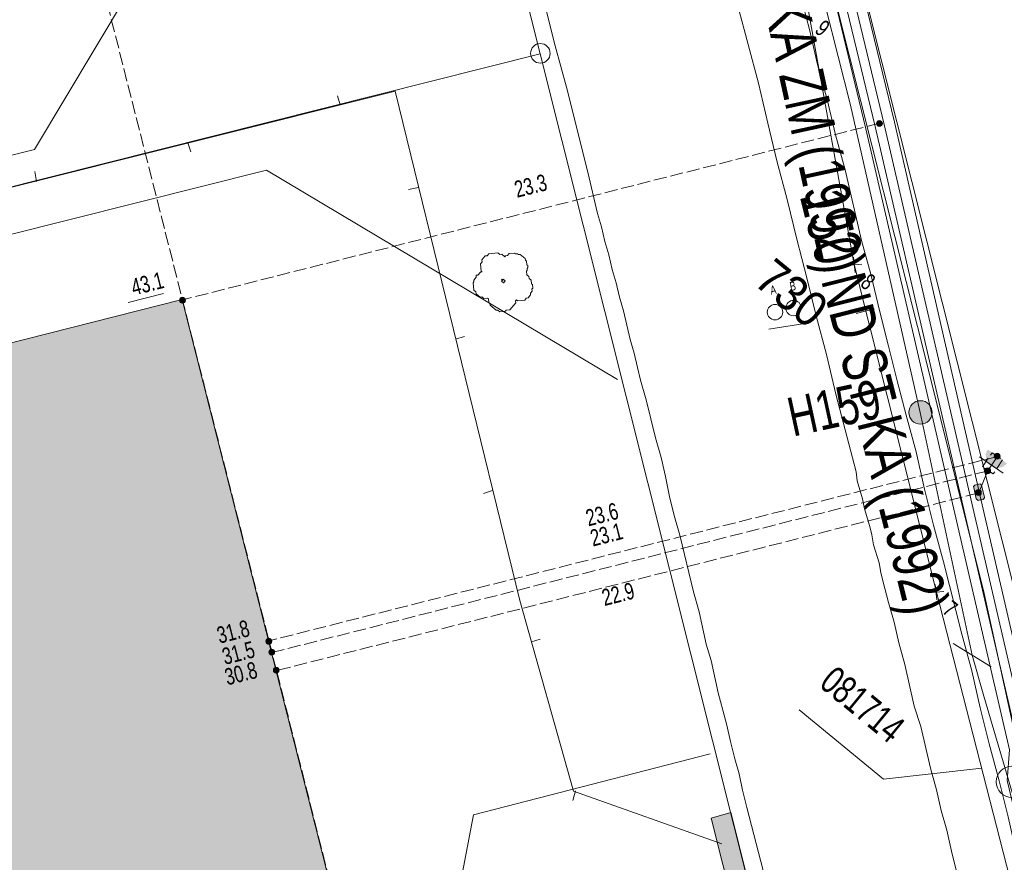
# Model space of a CAD drawing. Header units: metres. Extents: x -740 to 758, y -633 to 854.
# Tile 110 of 256: x -504 to -472, y 39 to 66. Entities that reach past the tile are written whole.
import ezdxf

# ---------------------------------------------------------------- set-up
doc = ezdxf.new("R2010")
doc.units = ezdxf.units.M
doc.header["$MEASUREMENT"] = 0
for name, pattern in [('333_125', [0.4576, 0.3328, -0.1248]), ('333_333', [0.6656, 0.3328, -0.3328]), ('416_125', [0.5408, 0.416, -0.1248])]:
    doc.linetypes.add(name, pattern=pattern)
for name, color, linetype in [('Gas.LOVION', 7, 'Continuous'), ('Grundkarte.LOVION', 7, 'Continuous'), ('Grundkarte_Text.LOVION', 7, 'Continuous'), ('Strom.LOVION', 7, 'Continuous'), ('StromBemass.LOVION', 7, 'Continuous'), ('Telko.LOVION', 7, 'Continuous'), ('Wasser.LOVION', 7, 'Continuous')]:
    doc.layers.add(name, color=color, linetype=linetype)
doc.styles.add('ERSTELLTER_STIL_1', font='arial.ttf')

msp = doc.modelspace()

# ---------------------------------------------------------------- hatches: boundary and pattern name
at = {"layer": 'Grundkarte.LOVION', "linetype": 'Continuous', "lineweight": 18}
for points in [[(-498.458, 56.573), (-522.683, 50.421), (-516.86, 27.434), (-512.217, 8.973), (-512.109, 8.776), (-487.91, 14.896)], [(-481.524, 39.963), (-475.196, 14.839), (-474.589, 14.986), (-480.891, 40.143)]]:
    msp.add_hatch(color=254, dxfattribs=at).paths.add_polyline_path(points)
at = {"layer": 'Strom.LOVION', "linetype": 'Continuous', "lineweight": 13}
for points in [[(-472.053, 51.322), (-472.658, 51.765), (-472.711, 51.701), (-472.708, 51.672), (-472.735, 51.64), (-472.712, 51.406), (-472.696, 51.392), (-472.693, 51.363), (-472.661, 51.337), (-472.658, 51.307), (-472.545, 51.215), (-472.516, 51.218), (-472.484, 51.191), (-472.455, 51.194), (-472.423, 51.168), (-472.276, 51.182), (-472.263, 51.198), (-472.204, 51.204), (-472.191, 51.22), (-472.162, 51.223), (-472.122, 51.271), (-472.093, 51.274)], [(-473.116, 50.553), (-473.036, 50.192), (-472.972, 50.139), (-472.943, 50.142), (-472.829, 50.182), (-472.813, 50.169), (-472.773, 50.217), (-472.776, 50.247), (-472.872, 50.621), (-472.888, 50.635), (-472.89, 50.664), (-472.949, 50.658), (-473.05, 50.634), (-473.079, 50.631), (-473.119, 50.583)]]:
    msp.add_hatch(color=7, dxfattribs=at).paths.add_polyline_path(points)
at = {"layer": 'StromBemass.LOVION', "linetype": 'Continuous', "lineweight": 13}
for points in [[(-476.062, 62.145), (-476.055, 62.154), (-476.049, 62.165), (-476.045, 62.176), (-476.042, 62.187), (-476.04, 62.199), (-476.04, 62.211), (-476.042, 62.222), (-476.045, 62.234), (-476.049, 62.245), (-476.055, 62.255), (-476.062, 62.264), (-476.07, 62.273), (-476.079, 62.28), (-476.089, 62.287), (-476.1, 62.292), (-476.111, 62.295), (-476.123, 62.298), (-476.134, 62.298), (-476.146, 62.297), (-476.158, 62.295), (-476.169, 62.292), (-476.18, 62.286), (-476.189, 62.28), (-476.199, 62.273), (-476.207, 62.264), (-476.213, 62.254), (-476.219, 62.244), (-476.223, 62.233), (-476.226, 62.222), (-476.228, 62.21), (-476.228, 62.198), (-476.226, 62.186), (-476.223, 62.175), (-476.219, 62.164), (-476.213, 62.154), (-476.206, 62.144), (-476.198, 62.136), (-476.189, 62.128), (-476.179, 62.122), (-476.168, 62.117), (-476.157, 62.113), (-476.146, 62.111), (-476.134, 62.11), (-476.122, 62.111), (-476.11, 62.113), (-476.099, 62.117), (-476.089, 62.122), (-476.079, 62.129), (-476.07, 62.136)], [(-498.37, 56.485), (-498.363, 56.495), (-498.357, 56.506), (-498.353, 56.517), (-498.35, 56.528), (-498.348, 56.54), (-498.348, 56.552), (-498.35, 56.564), (-498.353, 56.576), (-498.357, 56.587), (-498.363, 56.597), (-498.37, 56.607), (-498.378, 56.616), (-498.388, 56.623), (-498.398, 56.63), (-498.409, 56.635), (-498.42, 56.638), (-498.432, 56.641), (-498.444, 56.641), (-498.456, 56.641), (-498.468, 56.638), (-498.479, 56.635), (-498.49, 56.629), (-498.5, 56.623), (-498.509, 56.615), (-498.517, 56.606), (-498.524, 56.597), (-498.53, 56.586), (-498.534, 56.575), (-498.537, 56.563), (-498.539, 56.552), (-498.539, 56.54), (-498.537, 56.528), (-498.534, 56.516), (-498.53, 56.505), (-498.524, 56.495), (-498.517, 56.485), (-498.509, 56.476), (-498.499, 56.469), (-498.489, 56.462), (-498.478, 56.457), (-498.467, 56.453), (-498.455, 56.451), (-498.443, 56.45), (-498.431, 56.451), (-498.419, 56.454), (-498.408, 56.457), (-498.397, 56.462), (-498.387, 56.469), (-498.378, 56.477)], [(-472.294, 51.493), (-472.288, 51.502), (-472.282, 51.512), (-472.278, 51.523), (-472.275, 51.535), (-472.273, 51.546), (-472.273, 51.558), (-472.275, 51.569), (-472.278, 51.581), (-472.282, 51.592), (-472.288, 51.602), (-472.295, 51.611), (-472.303, 51.62), (-472.312, 51.627), (-472.322, 51.633), (-472.332, 51.638), (-472.343, 51.642), (-472.355, 51.644), (-472.367, 51.645), (-472.378, 51.644), (-472.39, 51.642), (-472.401, 51.638), (-472.411, 51.633), (-472.421, 51.627), (-472.43, 51.619), (-472.438, 51.611), (-472.445, 51.601), (-472.451, 51.591), (-472.455, 51.58), (-472.458, 51.569), (-472.459, 51.557), (-472.459, 51.546), (-472.458, 51.534), (-472.455, 51.523), (-472.45, 51.512), (-472.445, 51.502), (-472.438, 51.492), (-472.43, 51.484), (-472.421, 51.476), (-472.411, 51.47), (-472.4, 51.465), (-472.389, 51.461), (-472.378, 51.459), (-472.366, 51.459), (-472.354, 51.459), (-472.343, 51.462), (-472.332, 51.465), (-472.321, 51.47), (-472.311, 51.477), (-472.302, 51.484)], [(-472.597, 51.025), (-472.591, 51.035), (-472.585, 51.045), (-472.581, 51.056), (-472.578, 51.067), (-472.577, 51.079), (-472.577, 51.09), (-472.578, 51.102), (-472.581, 51.113), (-472.585, 51.124), (-472.591, 51.134), (-472.598, 51.143), (-472.606, 51.152), (-472.615, 51.159), (-472.625, 51.165), (-472.635, 51.17), (-472.646, 51.174), (-472.658, 51.176), (-472.669, 51.177), (-472.681, 51.176), (-472.692, 51.174), (-472.703, 51.17), (-472.714, 51.165), (-472.724, 51.159), (-472.732, 51.151), (-472.74, 51.143), (-472.747, 51.134), (-472.753, 51.123), (-472.757, 51.113), (-472.76, 51.101), (-472.761, 51.09), (-472.761, 51.078), (-472.76, 51.067), (-472.757, 51.055), (-472.753, 51.045), (-472.747, 51.034), (-472.74, 51.025), (-472.732, 51.017), (-472.723, 51.009), (-472.713, 51.003), (-472.703, 50.998), (-472.692, 50.995), (-472.68, 50.992), (-472.669, 50.992), (-472.657, 50.992), (-472.646, 50.995), (-472.635, 50.998), (-472.624, 51.003), (-472.614, 51.01), (-472.605, 51.017)], [(-472.897, 50.327), (-472.89, 50.337), (-472.885, 50.347), (-472.88, 50.358), (-472.878, 50.369), (-472.876, 50.381), (-472.876, 50.393), (-472.878, 50.404), (-472.881, 50.416), (-472.885, 50.427), (-472.891, 50.437), (-472.898, 50.446), (-472.906, 50.455), (-472.915, 50.462), (-472.925, 50.468), (-472.935, 50.473), (-472.946, 50.477), (-472.958, 50.479), (-472.97, 50.48), (-472.981, 50.479), (-472.993, 50.477), (-473.004, 50.473), (-473.014, 50.468), (-473.024, 50.462), (-473.033, 50.454), (-473.041, 50.446), (-473.048, 50.436), (-473.054, 50.426), (-473.058, 50.415), (-473.061, 50.404), (-473.062, 50.392), (-473.062, 50.381), (-473.061, 50.369), (-473.058, 50.358), (-473.053, 50.347), (-473.048, 50.336), (-473.041, 50.327), (-473.033, 50.319), (-473.024, 50.311), (-473.014, 50.305), (-473.003, 50.3), (-472.992, 50.296), (-472.981, 50.294), (-472.969, 50.293), (-472.957, 50.294), (-472.946, 50.296), (-472.935, 50.3), (-472.924, 50.305), (-472.914, 50.311), (-472.905, 50.319)], [(-495.606, 45.568), (-495.599, 45.578), (-495.594, 45.588), (-495.589, 45.599), (-495.586, 45.611), (-495.585, 45.623), (-495.585, 45.635), (-495.586, 45.647), (-495.589, 45.658), (-495.594, 45.669), (-495.6, 45.68), (-495.607, 45.689), (-495.615, 45.698), (-495.624, 45.705), (-495.634, 45.712), (-495.645, 45.717), (-495.656, 45.72), (-495.668, 45.723), (-495.68, 45.723), (-495.692, 45.723), (-495.703, 45.72), (-495.715, 45.717), (-495.726, 45.711), (-495.736, 45.705), (-495.745, 45.697), (-495.753, 45.689), (-495.76, 45.679), (-495.766, 45.669), (-495.77, 45.657), (-495.773, 45.646), (-495.774, 45.634), (-495.774, 45.622), (-495.773, 45.61), (-495.77, 45.599), (-495.765, 45.588), (-495.76, 45.577), (-495.753, 45.568), (-495.744, 45.559), (-495.735, 45.551), (-495.725, 45.545), (-495.714, 45.54), (-495.703, 45.536), (-495.691, 45.534), (-495.679, 45.534), (-495.667, 45.534), (-495.656, 45.537), (-495.644, 45.54), (-495.634, 45.545), (-495.624, 45.552), (-495.614, 45.559)], [(-495.515, 45.22), (-495.508, 45.229), (-495.503, 45.24), (-495.498, 45.25), (-495.495, 45.262), (-495.494, 45.273), (-495.494, 45.285), (-495.496, 45.296), (-495.499, 45.307), (-495.503, 45.318), (-495.508, 45.328), (-495.515, 45.338), (-495.523, 45.346), (-495.532, 45.353), (-495.542, 45.359), (-495.552, 45.364), (-495.563, 45.368), (-495.575, 45.37), (-495.586, 45.371), (-495.598, 45.37), (-495.609, 45.368), (-495.62, 45.364), (-495.631, 45.359), (-495.641, 45.353), (-495.649, 45.346), (-495.657, 45.337), (-495.664, 45.328), (-495.67, 45.317), (-495.674, 45.307), (-495.677, 45.295), (-495.678, 45.284), (-495.678, 45.272), (-495.677, 45.261), (-495.674, 45.25), (-495.669, 45.239), (-495.664, 45.229), (-495.657, 45.22), (-495.649, 45.211), (-495.64, 45.204), (-495.63, 45.198), (-495.62, 45.193), (-495.609, 45.189), (-495.597, 45.187), (-495.586, 45.186), (-495.574, 45.187), (-495.563, 45.189), (-495.552, 45.193), (-495.541, 45.198), (-495.532, 45.204), (-495.523, 45.211)], [(-495.371, 44.642), (-495.364, 44.651), (-495.358, 44.661), (-495.354, 44.672), (-495.351, 44.683), (-495.35, 44.695), (-495.35, 44.707), (-495.351, 44.718), (-495.354, 44.729), (-495.359, 44.74), (-495.364, 44.75), (-495.371, 44.76), (-495.379, 44.768), (-495.388, 44.776), (-495.398, 44.782), (-495.409, 44.787), (-495.42, 44.79), (-495.431, 44.793), (-495.443, 44.793), (-495.454, 44.793), (-495.466, 44.79), (-495.477, 44.787), (-495.487, 44.782), (-495.497, 44.775), (-495.506, 44.768), (-495.514, 44.759), (-495.521, 44.75), (-495.527, 44.74), (-495.531, 44.729), (-495.534, 44.718), (-495.535, 44.706), (-495.535, 44.694), (-495.534, 44.683), (-495.531, 44.672), (-495.526, 44.661), (-495.521, 44.651), (-495.514, 44.641), (-495.506, 44.633), (-495.497, 44.625), (-495.487, 44.619), (-495.476, 44.614), (-495.465, 44.611), (-495.454, 44.608), (-495.442, 44.608), (-495.431, 44.608), (-495.419, 44.611), (-495.408, 44.614), (-495.398, 44.619), (-495.388, 44.626), (-495.379, 44.633)]]:
    msp.add_hatch(color=7, dxfattribs=at).paths.add_polyline_path(points)
at = {"layer": 'Wasser.LOVION', "linetype": 'Continuous', "lineweight": 13}
msp.add_hatch(color=7, dxfattribs=at).paths.add_polyline_path([(-474.532, 52.716), (-474.504, 52.754), (-474.481, 52.796), (-474.464, 52.84), (-474.453, 52.885), (-474.447, 52.932), (-474.447, 52.979), (-474.453, 53.026), (-474.465, 53.072), (-474.482, 53.115), (-474.505, 53.157), (-474.533, 53.195), (-474.565, 53.229), (-474.602, 53.259), (-474.642, 53.284), (-474.684, 53.304), (-474.729, 53.318), (-474.776, 53.327), (-474.823, 53.33), (-474.87, 53.327), (-474.916, 53.318), (-474.961, 53.303), (-475.003, 53.283), (-475.043, 53.257), (-475.079, 53.227), (-475.111, 53.193), (-475.139, 53.155), (-475.161, 53.113), (-475.179, 53.069), (-475.19, 53.024), (-475.196, 52.977), (-475.196, 52.93), (-475.19, 52.883), (-475.178, 52.837), (-475.16, 52.794), (-475.138, 52.752), (-475.11, 52.714), (-475.077, 52.68), (-475.041, 52.65), (-475.001, 52.625), (-474.958, 52.605), (-474.914, 52.591), (-474.867, 52.582), (-474.82, 52.579), (-474.773, 52.582), (-474.727, 52.591), (-474.682, 52.606), (-474.64, 52.626), (-474.6, 52.652), (-474.564, 52.682)])

# ---------------------------------------------------------------- linework, layer by layer
at = {"layer": 'Gas.LOVION', "color": 5, "linetype": 'Continuous', "lineweight": 18}
msp.add_lwpolyline([(-492.343, 124.322), (-492.176, 123.673), (-489.902, 114.777), (-489.197, 112.098), (-486.351, 100.524), (-483.375, 88.978), (-482.106, 84.003), (-480.396, 77.402), (-478.01, 67.956), (-477.463, 65.837), (-474.558, 54.269), (-472.784, 47.157), (-471.608, 41.775), (-470.255, 35.493)], dxfattribs=at)
at = {"layer": 'Grundkarte.LOVION', "color": 253, "linetype": 'Continuous', "lineweight": 18}
for points in [[(-501.852, 123.333), (-497.862, 107.615), (-519.179, 102.25), (-497.862, 107.615), (-486.99, 64.433), (-474.589, 14.986), (-497.087, 9.299), (-514.91, 4.778), (-532.069, 0.411), (-531.009, 9.825), (-530.592, 17.343), (-530.721, 25.311), (-531.329, 33.35), (-532.589, 43.216), (-533.874, 51.219), (-534.097, 52.586), (-534.697, 56.31), (-535.206, 59.098), (-536.667, 67.083), (-538.567, 78.661)], [(-467.397, 29.699), (-476.54, 66.075), (-434.62, 76.853), (-476.54, 66.075), (-483.849, 95.183), (-490.958, 123.157)]]:
    msp.add_lwpolyline(points, dxfattribs=at)
at = {"layer": 'Grundkarte.LOVION', "color": 8, "linetype": 'Continuous', "lineweight": 18}
for points in [[(-474.589, 14.986), (-486.99, 64.433), (-497.862, 107.615), (-501.852, 123.333), (-497.862, 107.615), (-519.179, 102.25), (-497.862, 107.615), (-486.99, 64.433), (-534.097, 52.586), (-534.697, 56.31), (-535.206, 59.098), (-536.667, 67.083), (-538.567, 78.661), (-536.667, 67.083), (-535.206, 59.098), (-534.697, 56.31), (-534.097, 52.586), (-533.874, 51.219), (-532.589, 43.216), (-531.329, 33.35)], [(-507.816, -132.17), (-496.956, -90.587), (-498.423, -90.996), (-497.678, -88.648), (-496.361, -84.884), (-494.869, -81.102), (-493.663, -77.408), (-492.451, -73.181), (-479.165, -22.554), (-473.267, -0.046), (-472.213, 3.987), (-474.117, 12.875), (-474.589, 14.986), (-486.99, 64.433), (-497.862, 107.615), (-501.852, 123.333)], [(-490.958, 123.157), (-483.849, 95.183), (-476.54, 66.075), (-467.397, 29.699)], [(-434.62, 76.853), (-476.54, 66.075), (-483.849, 95.183), (-463.319, 100.441), (-483.849, 95.183), (-490.958, 123.157), (-483.849, 95.183), (-476.54, 66.075), (-467.397, 29.699)], [(-491.198, 80.868), (-498.897, 78.904), (-501.069, 74.82), (-499.296, 67.87), (-503.183, 61.372), (-518.215, 57.626), (-519.632, 63.044)], [(-407.655, 54.692), (-402.355, 33.428), (-431.281, 26.078), (-465.593, 17.285), (-467.902, 26.399), (-467.397, 29.699), (-476.54, 66.075), (-434.62, 76.853)], [(-471.611, 38.331), (-471.747, 38.82), (-472.011, 40.006), (-472.301, 41.16), (-472.623, 42.341), (-472.914, 43.494), (-473.177, 44.68), (-473.5, 45.861), (-474.08, 48.168), (-474.402, 49.349), (-474.692, 50.503), (-474.956, 51.689), (-475.278, 52.869), (-475.563, 53.964), (-475.853, 55.118), (-476.137, 56.213), (-476.395, 57.341), (-476.712, 58.463), (-477.228, 60.717), (-477.545, 61.839), (-477.803, 62.967), (-478.119, 64.088), (-478.377, 65.216), (-478.662, 66.311)], [(-479.708, 37.717), (-480.376, 40.312), (-480.518, 40.859), (-480.628, 41.381), (-480.764, 41.87), (-480.907, 42.417), (-481.017, 42.939), (-481.153, 43.428), (-481.295, 43.975), (-481.516, 45.018), (-481.684, 45.533), (-481.904, 46.576), (-482.084, 47.208), (-482.528, 49.027), (-482.708, 49.66), (-482.856, 50.266), (-482.978, 50.904), (-483.126, 51.51), (-483.306, 52.143), (-483.602, 53.356), (-483.782, 53.988), (-483.88, 54.392), (-483.985, 54.855), (-484.115, 55.286), (-484.324, 56.211), (-484.455, 56.641), (-484.559, 57.104), (-484.69, 57.535), (-484.794, 57.997), (-484.925, 58.428), (-485.03, 58.891), (-485.16, 59.321), (-485.468, 60.651), (-486.147, 63.363), (-486.512, 64.686), (-486.852, 66.042)], [(-480.667, 65.967), (-480.011, 63.49), (-479.71, 62.219), (-479.414, 61.006), (-479.086, 59.767), (-478.784, 58.496), (-478.456, 57.258), (-478.16, 56.045), (-477.832, 54.806), (-477.531, 53.535), (-476.875, 51.058), (-476.846, 50.765), (-476.672, 50.191), (-476.611, 49.872), (-476.437, 49.298), (-476.382, 49.037), (-476.321, 48.718), (-476.146, 48.144), (-476.086, 47.825), (-476.031, 47.564), (-475.845, 46.873), (-475.665, 46.24), (-475.511, 45.575), (-475.325, 44.884), (-475.018, 43.555), (-474.806, 42.896), (-474.498, 41.566), (-474.313, 40.875), (-474.159, 40.21), (-473.979, 39.578), (-473.825, 38.913), (-473.381, 37.094)], [(-481.177, 39.14), (-485.924, 40.833), (-487.643, 46.931), (-491.632, 63.24), (-523.223, 55.334), (-522.109, 50.596)], [(-493.479, 63.089), (-493.392, 62.802)], [(-498.181, 61.299), (-498.268, 61.586)], [(-532.068, 40.903), (-529.212, 41.625), (-530.474, 46.97), (-526.972, 52.869), (-495.759, 60.709), (-484.522, 54.004)], [(-503.173, 60.663), (-503.112, 60.344)], [(-491.206, 60.09), (-490.887, 60.15)], [(-489.416, 55.388), (-489.703, 55.301)], [(-488.807, 50.364), (-488.52, 50.451)], [(-486.99, 45.694), (-487.277, 45.607)], [(-481.549, 42.029), (-489.131, 40.076), (-489.501, 38.119), (-483.161, 12.877)], [(-485.954, 40.535), (-485.865, 40.839)]]:
    msp.add_lwpolyline(points, dxfattribs=at)
for points in [[(-514.91, 4.778), (-532.069, 0.411), (-531.009, 9.825), (-530.592, 17.343), (-530.721, 25.311), (-531.329, 33.35), (-532.589, 43.216), (-533.874, 51.219), (-534.097, 52.586), (-486.99, 64.433), (-474.589, 14.986), (-497.087, 9.299)], [(-498.458, 56.573), (-487.91, 14.896), (-512.109, 8.776), (-512.217, 8.973), (-516.86, 27.434), (-522.683, 50.421)]]:
    msp.add_lwpolyline(points, close=True, dxfattribs=at)
at = {"layer": 'Grundkarte.LOVION', "color": 9, "linetype": 'Continuous', "lineweight": 18}
for points in [[(-487.757, 56.555), (-487.783, 56.523), (-487.777, 56.464), (-487.962, 56.239), (-488.079, 56.228), (-488.106, 56.196), (-488.282, 56.179), (-488.346, 56.232), (-488.404, 56.226), (-488.597, 56.384), (-488.603, 56.443), (-488.635, 56.469), (-488.646, 56.586), (-488.679, 56.613), (-488.796, 56.601), (-488.86, 56.654), (-488.919, 56.648), (-489.047, 56.754), (-489.053, 56.813), (-489.117, 56.865), (-489.14, 57.1), (-489.114, 57.132), (-489.119, 57.19), (-489.04, 57.287), (-489.046, 57.345), (-488.987, 57.351), (-488.908, 57.447), (-488.849, 57.453), (-488.882, 57.48), (-488.904, 57.714), (-488.852, 57.778), (-488.857, 57.837), (-488.752, 57.965), (-488.693, 57.971), (-488.64, 58.035), (-488.348, 58.064), (-488.283, 58.011), (-488.225, 58.017), (-488.128, 57.937), (-488.102, 57.97), (-488.043, 57.975), (-487.991, 58.04), (-487.815, 58.057), (-487.783, 58.03), (-487.724, 58.036), (-487.692, 58.01), (-487.634, 58.015), (-487.473, 57.883), (-487.467, 57.825), (-487.435, 57.798), (-487.424, 57.681), (-487.391, 57.655), (-487.386, 57.596), (-487.412, 57.564), (-487.406, 57.506), (-487.433, 57.473), (-487.421, 57.356), (-487.357, 57.304), (-487.351, 57.245), (-487.287, 57.192), (-487.276, 57.075), (-487.243, 57.049), (-487.232, 56.932), (-487.258, 56.899), (-487.253, 56.841), (-487.306, 56.777), (-487.3, 56.718), (-487.379, 56.622), (-487.438, 56.616), (-487.49, 56.552), (-487.725, 56.529)], [(-488.139, 57.138), (-488.165, 57.106), (-488.23, 57.159), (-488.203, 57.191), (-488.235, 57.218), (-488.203, 57.191), (-488.177, 57.223), (-488.112, 57.171)]]:
    msp.add_lwpolyline(points, close=True, dxfattribs=at)
at = {"layer": 'Grundkarte.LOVION', "color": 7, "linetype": 'Continuous', "lineweight": 13}
msp.add_lwpolyline([(-481.524, 39.963), (-480.891, 40.143), (-474.589, 14.986), (-475.196, 14.839)], close=True, dxfattribs=at)
at = {"layer": 'Grundkarte.LOVION', "color": 9, "linetype": 'Continuous', "lineweight": 18}
msp.add_circle((-486.989, 64.45), 0.313, dxfattribs=at)
at = {"layer": 'Strom.LOVION', "color": 1, "linetype": 'Continuous', "lineweight": 18}
for points in [[(-475.244, -45.431), (-474.296, -41.067), (-473.762, -38.976), (-473.099, -35.778), (-467.038, -13.728), (-465.17, -6.082), (-465.028, -4.96), (-464.706, -1.914), (-465.484, 7.261), (-465.381, 8.468), (-466.927, 14.908), (-467.228, 16.179), (-467.092, 16.902), (-466.79, 17.596), (-467.891, 22.055), (-469.187, 26.081), (-469.052, 28.636), (-472.051, 41.17), (-471.97, 42.153), (-476.574, 62.038), (-480.433, 78.079), (-482.281, 84.74), (-487.904, 107.938), (-492.439, 124.401)], [(-492.022, 124.058), (-487.601, 108.012), (-481.967, 84.697), (-481.914, 84.466), (-480.146, 78.166), (-476.271, 62.111), (-471.664, 42.198), (-471.742, 41.185), (-468.743, 28.651), (-468.854, 26.158), (-467.91, 23.147)]]:
    msp.add_lwpolyline(points, dxfattribs=at)
at = {"layer": 'Strom.LOVION', "color": 150, "linetype": 'Continuous', "lineweight": 18}
for points in [[(-467.939, 30.548), (-468.545, 30.4), (-470.121, 36.999), (-471.127, 41.245), (-471.043, 42.199), (-472.939, 50.408), (-475.648, 62.246), (-479.556, 78.327), (-480.325, 81.059), (-481.42, 85.002), (-487.027, 108.187), (-488.214, 112.474), (-491.234, 123.41)], [(-480.76, 83.84), (-481.369, 83.721), (-479.843, 78.24), (-475.981, 62.169), (-471.346, 42.125), (-471.42, 41.217), (-470.408, 36.912), (-468.758, 30.009), (-467.851, 30.261)], [(-472.939, 50.408), (-472.667, 51.1), (-472.356, 51.544)]]:
    msp.add_lwpolyline(points, dxfattribs=at)
at = {"layer": 'Strom.LOVION', "color": 7, "linetype": 'Continuous', "lineweight": 13}
msp.add_lwpolyline([(-472.931, 51.532), (-472.171, 51.015)], dxfattribs=at)
at = {"layer": 'Strom.LOVION', "color": 7, "linetype": '333_125', "lineweight": 13}
msp.add_lwpolyline([(-472.53, 51.66), (-472.198, 51.441), (-472.493, 50.984), (-472.841, 51.216)], close=True, dxfattribs=at)
at = {"layer": 'Strom.LOVION', "color": 9, "linetype": '333_333', "lineweight": 18}
msp.add_lwpolyline([(-472.667, 51.1), (-472.356, 51.544)], dxfattribs=at)
at = {"layer": 'Strom.LOVION', "color": 7, "linetype": 'Continuous', "lineweight": 13}
msp.add_lwpolyline([(-473.116, 50.553), (-473.119, 50.583), (-473.079, 50.631), (-473.05, 50.634), (-472.949, 50.658), (-472.89, 50.664), (-472.888, 50.635), (-472.872, 50.621), (-472.776, 50.247), (-472.773, 50.217), (-472.813, 50.169), (-472.829, 50.182), (-472.943, 50.142), (-472.972, 50.139), (-473.036, 50.192)], close=True, dxfattribs=at)
at = {"layer": 'StromBemass.LOVION', "color": 7, "linetype": '416_125', "lineweight": 13}
for points in [[(-487.897, 14.912), (-488.299, 16.454), (-495.434, 44.691), (-501.206, 67.447), (-502.434, 72.307), (-503.182, 75.263), (-503.518, 76.59)], [(-476.133, 62.214), (-498.442, 56.56)], [(-472.356, 51.544), (-495.675, 45.643)], [(-472.651, 51.086), (-495.579, 45.268)], [(-472.966, 50.376), (-495.434, 44.691)]]:
    msp.add_lwpolyline(points, dxfattribs=at)
at = {"layer": 'StromBemass.LOVION', "color": 7, "linetype": 'Continuous', "lineweight": 13}
msp.add_lwpolyline([(-500.178, 56.479), (-499.053, 56.766)], dxfattribs=at)
for centre, radius in [((-476.134, 62.204), 0.0939), ((-498.444, 56.546), 0.0954), ((-472.366, 51.552), 0.0932), ((-472.669, 51.084), 0.0925), ((-472.969, 50.387), 0.0932), ((-495.68, 45.628), 0.0949), ((-495.586, 45.279), 0.0922), ((-495.443, 44.7), 0.0928)]:
    msp.add_circle(centre, radius, dxfattribs=at)
at = {"layer": 'Telko.LOVION', "color": 1, "linetype": 'Continuous', "lineweight": 18}
msp.add_lwpolyline([(-465.186, -6.527), (-463.72, -1.108), (-465.691, 8.615), (-468.012, 18.304), (-469.542, 26.696), (-471.752, 37.209), (-474.31, 47.2), (-476.946, 57.686), (-478.405, 65.804), (-477.316, 66.605), (-469.156, 69.295), (-458.728, 71.925), (-448.748, 74.438), (-438.127, 77.205), (-435.779, 77.834)], dxfattribs=at)
at = {"layer": 'Telko.LOVION', "color": 7, "linetype": 'Continuous', "lineweight": 13}
for points in [[(-477.181, 57.663), (-476.696, 57.696)], [(-476.969, 57.92), (-476.907, 57.439)], [(-476.883, 56.126), (-476.306, 56.271)], [(-479.67, 55.617), (-478.521, 55.803)], [(-474.349, 47.448), (-474.301, 46.95)], [(-474.574, 47.174), (-474.076, 47.223)]]:
    msp.add_lwpolyline(points, dxfattribs=at)
at = {"layer": 'Telko.LOVION', "color": 49, "linetype": 'Continuous', "lineweight": 18}
msp.add_lwpolyline([(-478.7, 43.431), (-476.001, 41.212), (-472.858, 41.564)], dxfattribs=at)
at = {"layer": 'Telko.LOVION', "color": 7, "linetype": 'Continuous', "lineweight": 13}
for centre in [(-478.884, 56.295), (-479.478, 56.163)]:
    msp.add_circle(centre, 0.247, dxfattribs=at)
at = {"layer": 'Wasser.LOVION', "color": 150, "linetype": 'Continuous', "lineweight": 18}
msp.add_lwpolyline([(-492.697, 124.612), (-492.051, 122.089), (-490.635, 116.376), (-490.172, 114.515), (-489.208, 110.545), (-487.735, 104.704), (-486.236, 98.895), (-484.721, 93.073), (-483.545, 88.148), (-482.329, 83.568), (-482.071, 82.44), (-480.559, 76.648), (-479.076, 70.852), (-478.277, 67.664), (-478.243, 67.475), (-477.061, 62.788), (-474.829, 52.957), (-473.167, 45.184), (-472.788, 43.876), (-471.965, 41.045), (-471.676, 40.054), (-470.741, 36.081)], dxfattribs=at)
at = {"layer": 'Wasser.LOVION', "color": 7, "linetype": 'Continuous', "lineweight": 13}
msp.add_lwpolyline([(-472.555, 44.815), (-473.78, 45.552)], dxfattribs=at)
for centre, radius in [((-474.821, 52.954), 0.375), ((-471.896, 41.13), 0.501)]:
    msp.add_circle(centre, radius, dxfattribs=at)

# ---------------------------------------------------------------- texts
at = {"layer": 'Gas.LOVION', "color": 5, "linetype": 'Continuous', "lineweight": 18, "insert": (-479.11, 59.788), "char_height": 1.42279, "attachment_point": 7, "rotation": 284.2447, "style": 'ERSTELLTER_STIL_1'}
msp.add_mtext('{\\A1;\\W0.72102x;150 ND ST KA (1992)}', dxfattribs=at)
at = {"layer": 'Grundkarte_Text.LOVION', "color": 7, "linetype": 'Continuous', "lineweight": 13, "insert": (-480.216, 57.072), "char_height": 1.12432, "attachment_point": 7, "rotation": 320.5841, "style": 'ERSTELLTER_STIL_1'}
msp.add_mtext('{\\A1;\\W0.89449x;730}', dxfattribs=at)
at = {"layer": 'StromBemass.LOVION', "color": 7, "linetype": 'Continuous', "lineweight": 13, "attachment_point": 7, "style": 'ERSTELLTER_STIL_1'}
for s, insert, char_height, rotation in [('{\\A1;\\W0.71557x;23.3}', (-487.735, 59.817), 0.53355, 14.2428), ('{\\A1;\\W0.71559x;43.1}', (-500.003, 56.687), 0.53354, 14.2432), ('{\\A1;\\W0.71559x;23.6}', (-485.451, 49.297), 0.53354, 14.2431), ('{\\A1;\\W0.71558x;23.1}', (-485.307, 48.652), 0.53354, 14.2432), ('{\\A1;\\W0.71557x;22.9}', (-484.936, 46.747), 0.53355, 14.2429), ('{\\A1;\\W0.71557x;31.8}', (-497.258, 45.542), 0.53355, 14.2428), ('{\\A1;\\W0.71559x;31.5}', (-497.089, 44.864), 0.53354, 14.2431), ('{\\A1;\\W0.71557x;30.8}', (-497.009, 44.207), 0.53355, 14.2428)]:
    msp.add_mtext(s, dxfattribs=dict(at, insert=insert, char_height=char_height, rotation=rotation))
at = {"layer": 'Telko.LOVION', "color": 250, "linetype": 'Continuous', "lineweight": 18, "char_height": 0.53354, "attachment_point": 7, "rotation": 320.584, "style": 'ERSTELLTER_STIL_1'}
for s, insert in [('{\\A1;\\W0.71558x;9}', (-478.243, 65.141)), ('{\\A1;\\W0.71558x;8}', (-476.785, 57.022)), ('{\\A1;\\W0.71558x;7}', (-474.152, 46.562))]:
    msp.add_mtext(s, dxfattribs=dict(at, insert=insert))
at = {"layer": 'Telko.LOVION', "color": 7, "linetype": 'Continuous', "lineweight": 13, "char_height": 0.28519, "attachment_point": 7, "rotation": 10.7983, "style": 'ERSTELLTER_STIL_1'}
for s, insert in [('{\\A1;\\W0.71562x;B}', (-478.976, 56.841)), ('{\\A1;\\W0.71030x;A}', (-479.601, 56.719))]:
    msp.add_mtext(s, dxfattribs=dict(at, insert=insert))
at = {"layer": 'Telko.LOVION', "color": 220, "linetype": 'Continuous', "lineweight": 18, "insert": (-478.111, 44.196), "char_height": 0.88922, "attachment_point": 7, "rotation": 320.5841, "style": 'ERSTELLTER_STIL_1'}
msp.add_mtext('{\\A1;\\W0.71561x;081714}', dxfattribs=at)
at = {"layer": 'Wasser.LOVION', "color": 150, "linetype": 'Continuous', "lineweight": 18, "insert": (-481.645, 72.288), "char_height": 1.42279, "attachment_point": 7, "rotation": 282.2457, "style": 'ERSTELLTER_STIL_1'}
msp.add_mtext('{\\A1;\\W0.71927x;150 GGG KA ZM (1992)}', dxfattribs=at)
at = {"layer": 'Wasser.LOVION', "color": 7, "linetype": 'Continuous', "lineweight": 13, "insert": (-478.903, 52.159), "char_height": 1.24491, "attachment_point": 7, "rotation": 12.2428, "style": 'ERSTELLTER_STIL_1'}
msp.add_mtext('{\\A1;\\W0.71562x;H159}', dxfattribs=at)

doc.saveas('drawing.dxf')
